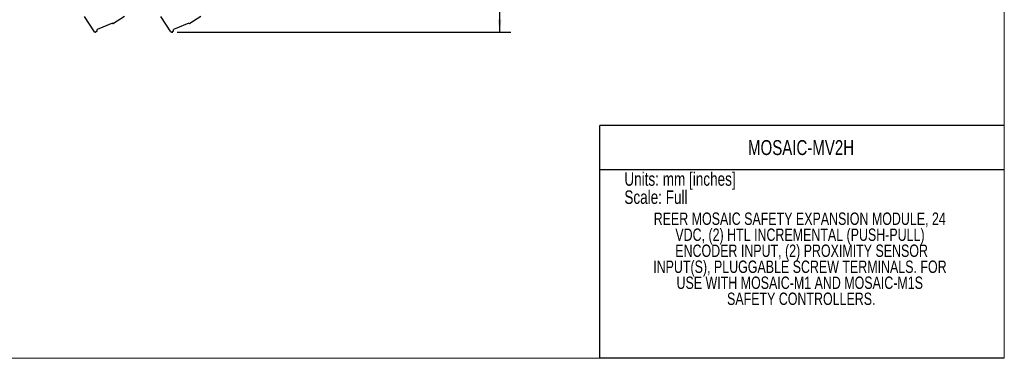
# Model space of a CAD drawing. Header units: millimetres. Extents: x 0 to 432, y 0 to 279.
# Tile 2 of 4: x 154 to 432, y 0 to 96. Entities that reach past the tile are written whole.
import ezdxf

# ---------------------------------------------------------------- set-up
doc = ezdxf.new("R2010")
doc.units = ezdxf.units.MM
doc.layers.add('DIMENSIONS', color=140, linetype='Continuous', lineweight=25)
doc.layers.add('TEXT', color=140, linetype='Continuous', lineweight=25)
doc.styles.add('SLDTEXTSTYLE0', font='TXT', dxfattribs={"width": 0.75})
doc.dimstyles.new('SLDDIMSTYLE1', dxfattribs={"dimtxt": 3.5, "dimasz": 3.5, "dimexe": 0, "dimexo": 0.0625, "dimgap": 0.875, "dimtad": 0, "dimtih": 1, "dimtoh": 1, "dimdec": 1, "dimrnd": 1e-09, "dimzin": 4, "dimdsep": 46, "dimtxsty": 'SLDTEXTSTYLE0', "dimsah": 1, "dimcen": 0.09, "dimadec": 0, "dimazin": 1, "dimtfac": 1, "dimtdec": 1, "dimtofl": 0, "dimtmove": 0, "dimatfit": 3, "dimfxl": 0, "dimfrac": 2, "dimtolj": 1, "dimtzin": 12, "dimarcsym": 0})

# ---------------------------------------------------------------- blocks, each defined once
blk = doc.blocks.new('SW_NOTE_0')
at = {"layer": 'TEXT', "color": 0, "char_height": 3.81, "attachment_point": 1, "style": 'SLDTEXTSTYLE0'}
for s, insert in [('NOTES:', (0, 4.91)), ('1. DIMENSIONS CAN BE CHANGED BY MANUFACTURER WITHOUT NOTICE.', (2.86, -4.94)), ('2. DIMENSIONS DO NOT IMPLY TOLERANCE.', (2.86, -14.79))]:
    blk.add_mtext(s, dxfattribs=dict(at, insert=insert))
blk = doc.blocks.new('SW_NOTE_0_1')
at = {"layer": 'TEXT', "color": 0, "char_height": 3.5, "attachment_point": 2, "style": 'SLDTEXTSTYLE0'}
for s, insert in [('REER MOSAIC SAFETY EXPANSION MODULE, 24', (50.7, 4.51)), ('VDC, (2) HTL INCREMENTAL (PUSH-PULL)', (50.76, -0.01)), ('ENCODER INPUT, (2) PROXIMITY SENSOR', (51.23, -4.54)), ('INPUT(S), PLUGGABLE SCREW TERMINALS. FOR', (50.75, -9.07)), ('USE WITH MOSAIC-M1 AND MOSAIC-M1S', (50.7, -13.59)), ('SAFETY CONTROLLERS.', (51.13, -18.12))]:
    blk.add_mtext(s, dxfattribs=dict(at, insert=insert))
blk = doc.blocks.new('_D_3')
at = {"layer": 'DIMENSIONS'}
for p, q in [((285.94, 146.15), (292.41, 146.15)), ((289.24, 146.15), (289.24, 125.46)), ((284.71, 119.14), (283.64, 119.14)), ((283.64, 119.14), (283.64, 113.58)), ((293.76, 119.14), (294.83, 119.14)), ((294.83, 119.14), (294.83, 113.58)), ((283.64, 113.58), (284.71, 113.58)), ((289.24, 92.18), (289.24, 112.87)), ((294.83, 113.58), (293.76, 113.58)), ((198.17, 92.18), (292.41, 92.18))]:
    blk.add_line(p, q, dxfattribs=at)
for points in [[(289.24, 146.15), (288.7, 142.65), (289.77, 142.65)], [(289.24, 92.18), (289.77, 95.68), (288.7, 95.68)]]:
    blk.add_solid(points, dxfattribs=at)
at = {"layer": 'DIMENSIONS', "char_height": 3.5, "attachment_point": 1, "style": 'SLDTEXTSTYLE0'}
for s, insert in [('54.0', (284.71, 124.36)), ('2.12', (284.71, 118.09))]:
    blk.add_mtext(s, dxfattribs=dict(at, insert=insert))

msp = doc.modelspace()

# ---------------------------------------------------------------- linework, layer by layer
at = {"color": 7, "linetype": 'Continuous', "lineweight": 18}
for p, q in [((431.8, 0), (431.8, 279.4)), ((0, 0), (431.8, 0))]:
    msp.add_line(p, q, dxfattribs=at)
for p, q in [((174.78, 92.27), (171.94, 96.65)), ((179.83, 94.77), (175.51, 92.94)), ((179.83, 94.77), (179.87, 94.71)), ((183.22, 96.65), (180.15, 94.65)), ((196.38, 92.27), (193.54, 96.65)), ((201.44, 94.77), (197.11, 92.94)), ((201.44, 94.77), (201.47, 94.71)), ((204.82, 96.65), (201.75, 94.65)), ((175.53, 92.49), (175.05, 92.21)), ((175.53, 92.49), (175.51, 92.94)), ((197.13, 92.49), (196.65, 92.21)), ((197.13, 92.49), (197.11, 92.94))]:
    msp.add_line(p, q)
at = {"color": 140, "linetype": 'Continuous', "lineweight": 18}
msp.add_line((431.8, 0), (431.8, 65.76), dxfattribs=at)
for centre, end in [((180.04, 94.82), 303), ((201.64, 94.82), 303), ((174.95, 92.38), 300.5), ((196.55, 92.38), 300.5)]:
    msp.add_arc(centre, 0.2, 213, end)
at = {"layer": 'DIMENSIONS'}
msp.add_line((196.55, 92.18), (196.9, 92.18), dxfattribs=at)
at = {"layer": 'TEXT'}
for p, q in [((431.8, 65.76), (317.5, 65.76)), ((317.5, 0), (317.5, 65.76)), ((317.5, 53.39), (431.8, 53.39)), ((431.8, 0), (317.5, 0))]:
    msp.add_line(p, q, dxfattribs=at)

# ---------------------------------------------------------------- block references
for name, p in [('SW_NOTE_0_1', (323.31, 36.7)), ('SW_NOTE_0', (9.26, 30.46))]:
    msp.add_blockref(name, p, dxfattribs=at)

# ---------------------------------------------------------------- texts
at = {"layer": 'TEXT', "style": 'SLDTEXTSTYLE0'}
for s, insert, char_height, attachment_point in [('MOSAIC-MV2H', (374.38, 61.68), 4.2333, 2), ('Units: mm [inches]', (324.47, 52.58), 3.81, 1), ('Scale: Full', (324.47, 47.45), 3.81, 1)]:
    msp.add_mtext(s, dxfattribs=dict(at, insert=insert, char_height=char_height, attachment_point=attachment_point))

# ---------------------------------------------------------------- dimensions: what is measured, and where the dimension line sits
at = {"layer": 'DIMENSIONS'}
dim = msp.add_linear_dim(base=(289.24, 146.15), p1=(196.9, 92.18), p2=(284.67, 146.15), angle=90, dimstyle='SLDDIMSTYLE1', dxfattribs=at)
dim.commit()
dim.dimension.update_dxf_attribs({"geometry": '_D_3', "text_midpoint": (289.24, 119.16), "dimtype": 160})

doc.saveas('drawing.dxf')
